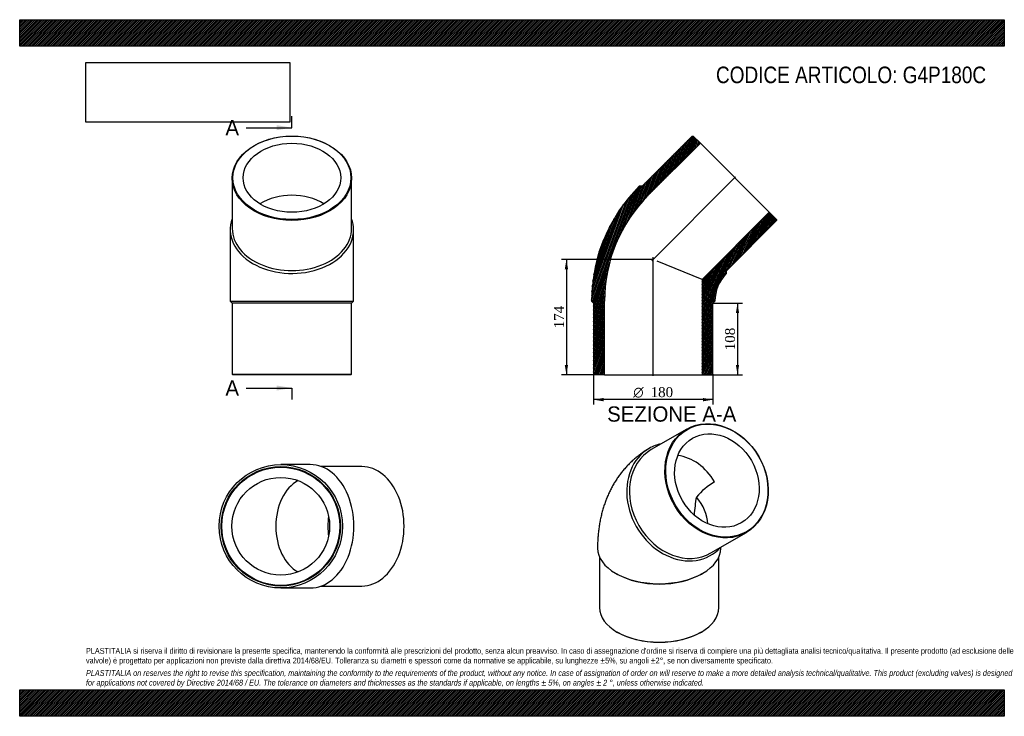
# Model space of a CAD drawing. Header units: millimetres. Extents: x 0 to 1485, y 0 to 1050.
import ezdxf
from ezdxf.enums import TextEntityAlignment as Align
from ezdxf.lldxf.tags import DXFTag

# ---------------------------------------------------------------- set-up
doc = ezdxf.new("R2010")
doc.units = ezdxf.units.MM
doc.header["$LTSCALE"] = 5
for name, color, linetype in [('Default', 7, 'Continuous'), ('DV4_Default', 7, 'Continuous'), ('G4P180C', 7, 'Continuous')]:
    doc.layers.add(name, color=color, linetype=linetype)
doc.styles.add('SEACAD_Solid_Edge_ANSI', font='seans.ttf')
doc.styles.add('SEACAD_Solid_Edge_ANSI1_Symbols', font='semeca1.ttf')
doc.styles.add('SEACAD_Times_New_Roman', font='times.ttf')
tags = doc.linetypes.add('CENTER2', pattern=[28.575, 19.05, -3.175, 3.175, -3.175]).pattern_tags.tags
tags[10:11] = [DXFTag(74, 4), DXFTag(75, 0), DXFTag(340, '0'), DXFTag(46, 0.0), DXFTag(50, 0.0), DXFTag(44, 0.0), DXFTag(45, 0.0)]
tags[8:9] = [DXFTag(74, 4), DXFTag(75, 0), DXFTag(340, '0'), DXFTag(46, 0.0), DXFTag(50, 0.0), DXFTag(44, 0.0), DXFTag(45, 0.0)]
tags[6:7] = [DXFTag(74, 4), DXFTag(75, 0), DXFTag(340, '0'), DXFTag(46, 0.0), DXFTag(50, 0.0), DXFTag(44, 0.0), DXFTag(45, 0.0)]
tags[4:5] = [DXFTag(74, 4), DXFTag(75, 0), DXFTag(340, '0'), DXFTag(46, 0.0), DXFTag(50, 0.0), DXFTag(44, 0.0), DXFTag(45, 0.0)]
doc.dimstyles.new('ANSImm', dxfattribs={"dimtxt": 15, "dimasz": 15, "dimexe": 7.5, "dimexo": 0, "dimgap": 3.75, "dimtad": 1, "dimdsep": 46, "dimtxsty": 'SEACAD_Times_New_Roman', "dimblk1": '_SE_FILLED', "dimblk2": '_SE_FILLED', "dimsah": 1, "dimcen": 7.5, "dimazin": 0, "dimtfac": 0.85, "dimtdec": 3, "dimtofl": 0, "dimtmove": 0, "dimatfit": 3, "dimfxl": 1, "dimarcsym": 0})
picture_1 = doc.add_image_def('image1.jpg', size_in_pixel=(4302, 1260))

# ---------------------------------------------------------------- blocks, each defined once
blk = doc.blocks.new('SE')
at = {"layer": 'G4P180C', "color": 7, "linetype": 'Continuous'}
for p, q in [((1006, 433), (952.5, 402.1)), ((1042.5, 246.2), (1096, 277.1)), ((874.5, 240.1), (874.5, 163.8)), ((1054.5, 163.8), (1054.5, 240.1)), ((898.8, 215.7), (900.9, 214.4)), ((1028.2, 214.4), (1030.3, 215.7)), ((900.9, 127.1), (901.6, 126.7)), ((1027.5, 126.7), (1028.2, 127.1))]:
    blk.add_line(p, q, dxfattribs=at)
for centre, radius, start, end in [((1103, 259.3), 108.9, 120.3012, 139.1371), ((1282.4, 284.1), 265.9, 169.9481, 175.816)]:
    blk.add_arc(centre, radius, start, end, dxfattribs=at)
for centre, major_axis in [((1051, 355), (45, -77.9)), ((1051.5, 355.3), (-44.5, 77.1)), ((1051.5, 355.3), (36.8, -63.7))]:
    blk.add_ellipse(centre, major_axis=major_axis, ratio=0.816497, dxfattribs=at)
for centre, major_axis, ratio, start_param, end_param in [((997.5, 324.1), (45, -77.9), 0.816497, 3.141593, 6.283185), ((996, 323.3), (-46.5, 80.5), 0.816497, 0, 3.396436), ((996, 323.3), (-46.5, 80.5), 0.816497, 6.028497, 6.283185), ((996, 323.3), (36.8, -63.7), 0.816497, 1.570796, 2.579199), ((964.5, 305.1), (-68, 39.3), 0.717439, 3.577275, 4.237834), ((964.5, 253.6), (93, 0), 0.57735, 3.141228, 6.282319), ((964.5, 251.2), (-90, 0), 0.57735, 0.785398, 2.356195), ((964.5, 163.8), (90, 0), 0.57735, 3.141593, 6.283185), ((964.5, 163), (-89, 0), 0.57735, 0.785398, 2.356195)]:
    blk.add_ellipse(centre, major_axis=major_axis, ratio=ratio, start_param=start_param, end_param=end_param, dxfattribs=at)
for points, knots in [([(949.5, 403.8), (947.7, 402.7), (944.4, 400.8), (939.1, 397.2), (933.8, 393.4), (928.7, 389.3), (923.8, 384.9), (919.1, 380.4), (914.6, 375.6), (910.3, 370.7), (906.1, 365.5), (902.2, 360.1), (898.5, 354.5), (895.1, 348.8), (891.8, 342.8), (888.8, 336.7), (886, 330.3), (883.4, 323.8), (881.1, 317.1), (879, 310.3), (877.2, 303.3), (875.6, 296.1), (874.2, 288.8), (873.2, 281.3), (872.3, 273.6), (871.8, 266), (871.6, 259.1), (871.5, 255.3), (871.5, 253.6)], [0, 0, 0, 0, 0.032715, 0.069617, 0.106498, 0.14339, 0.180325, 0.217336, 0.254456, 0.291718, 0.329157, 0.366807, 0.404704, 0.442881, 0.481373, 0.520214, 0.559434, 0.599062, 0.639122, 0.679632, 0.720603, 0.762038, 0.803929, 0.84626, 0.889, 0.932112, 0.975547, 1, 1, 1, 1]), ([(1057.5, 253.6), (1057.5, 254), (1057.5, 254.4), (1057.5, 254.8), (1057.5, 254.9)], [0, 0, 0, 0, 0.02438884, 0.03147535, 0.03147535, 0.03147535, 0.03147535])]:
    blk.add_open_spline(points, degree=3, knots=knots, dxfattribs=at)
blk = doc.blocks.new('SE1')
at = {"layer": 'G4P180C', "color": 7, "linetype": 'Continuous'}
for p, q in [((320.6, 811), (320.6, 735.4)), ((500.6, 735.4), (500.6, 811)), ((317.6, 733.3), (317.6, 625.7)), ((503.6, 625.7), (503.6, 733.3)), ((317.6, 625.7), (503.6, 625.7)), ((317.6, 625.7), (320.6, 622.7)), ((500.6, 622.7), (503.6, 625.7)), ((500.6, 622.7), (320.6, 622.7)), ((320.6, 622.7), (320.6, 515.7)), ((500.6, 515.7), (500.6, 622.7)), ((320.6, 515.7), (500.6, 515.7)), ((320.6, 515.7), (321.6, 514.7)), ((499.6, 514.7), (321.6, 514.7)), ((499.6, 514.7), (500.6, 515.7))]:
    blk.add_line(p, q, dxfattribs=at)
for centre, major_axis in [((410.6, 811), (-90, 0)), ((410.6, 811.7), (-89, 0)), ((410.6, 811.7), (73.6, 0))]:
    blk.add_ellipse(centre, major_axis=major_axis, ratio=0.707107, dxfattribs=at)
for centre, major_axis, start_param, end_param in [((410.6, 733.3), (73.6, 0), 0.854246, 2.287346), ((410.6, 733.3), (93, 0), 2.886905, 6.283185), ((410.6, 733.3), (93, 0), 0, 0.254688), ((410.6, 735.4), (-90, 0), 0, 3.141593)]:
    blk.add_ellipse(centre, major_axis=major_axis, ratio=0.707107, start_param=start_param, end_param=end_param, dxfattribs=at)
blk = doc.blocks.new('SE2')
at = {"layer": 'G4P180C', "color": 7, "linetype": 'Continuous'}
for p, q in [((438.3, 379.4), (393.8, 379.4)), ((516.1, 376.4), (454.9, 376.4)), ((393.8, 193.4), (438.3, 193.4)), ((454.9, 196.4), (516.1, 196.4))]:
    blk.add_line(p, q, dxfattribs=at)
for radius in [93, 90, 89, 73.6]:
    blk.add_circle((393.8, 286.4), radius, dxfattribs=at)
for centre, major_axis, start_param, end_param in [((438.3, 286.4), (0, -93), 0, 3.141593), ((516.1, 286.4), (0, -90), 0, 3.141593), ((438.3, 286.4), (0, -73.6), 3.504034, 5.920744), ((516.8, 286.4), (0, -73.6), 4.508344, 4.916434)]:
    blk.add_ellipse(centre, major_axis=major_axis, ratio=0.707107, start_param=start_param, end_param=end_param, dxfattribs=at)
blk = doc.blocks.new('SE4')
at = {"color": 7, "linetype": 'Continuous', "style": 'SEACAD_Solid_Edge_ANSI'}
blk.add_text('A', height=23, dxfattribs=at).set_placement((310.3, 898.7), align=Align.TOP_LEFT)
blk = doc.blocks.new('SE5')
at = {"color": 7, "linetype": 'Continuous', "style": 'SEACAD_Solid_Edge_ANSI'}
blk.add_text('A', height=23, dxfattribs=at).set_placement((310.3, 506.3), align=Align.TOP_LEFT)
blk = doc.blocks.new('SEANNOT_GROUP')
at = {"linetype": 'Continuous'}
blk.add_hatch(color=7, dxfattribs=at).paths.add_polyline_path([(387.6, 883.4), (410.6, 887.2), (387.6, 891)])
at = {"color": 7, "linetype": 'Continuous'}
blk.add_lwpolyline([(341.6, 887.2), (410.6, 887.2)], dxfattribs=at)
blk = doc.blocks.new('SEANNOT_GROUP1')
at = {"linetype": 'Continuous'}
blk.add_hatch(color=7, dxfattribs=at).paths.add_polyline_path([(387.6, 491), (410.6, 494.8), (387.6, 498.6)])
at = {"color": 7, "linetype": 'Continuous'}
blk.add_lwpolyline([(341.6, 494.8), (410.6, 494.8)], dxfattribs=at)
blk = doc.blocks.new('SE3')
at = {"layer": 'Default', "color": 7, "linetype": 'CENTER2'}
for p, q in [((410.6, 887.2), (410.6, 904.4)), ((410.6, 494.8), (410.6, 477.5))]:
    blk.add_line(p, q, dxfattribs=at)
at = {"layer": 'Default', "color": 7, "linetype": 'CENTER2', "const_width": 0.0001}
blk.add_lwpolyline([(410.6, 887.2), (410.6, 494.8)], dxfattribs=at)
at = {"layer": 'Default'}
for name in ['SE4', 'SEANNOT_GROUP', 'SE5', 'SEANNOT_GROUP1']:
    blk.add_blockref(name, (0, 0), dxfattribs=at)
blk = doc.blocks.new('SE6')
at = {"layer": 'G4P180C', "linetype": 'Continuous'}
h = blk.add_hatch(dxfattribs=at)
h.set_pattern_fill('LINE', scale=0.629921, angle=70, style=0)
edge = h.paths.add_edge_path()
edge.add_line((1014.2, 874.7), (938.6, 799))
edge.add_line((938.6, 799), (934.3, 799))
edge.add_arc((1107.7, 625.7), 245.1, 135, 180)
edge.add_line((862.6, 625.7), (865.6, 622.7))
edge.add_line((865.6, 622.7), (865.6, 515.7))
edge.add_line((865.6, 515.7), (866.6, 514.7))
edge.add_line((866.6, 514.7), (882, 514.7))
edge.add_line((882, 514.7), (882, 625.7))
edge.add_arc((1107.7, 625.7), 225.7, 135, 180, ccw=False)
edge.add_line((948.1, 785.3), (1026.6, 863.8))
edge.add_line((1026.6, 863.8), (1015.7, 874.7))
edge.add_line((1015.7, 874.7), (1014.2, 874.7))
h = blk.add_hatch(dxfattribs=at)
h.set_pattern_fill('LINE', scale=0.629921, angle=65, style=0)
edge = h.paths.add_edge_path()
edge.add_line((1065.9, 671.7), (1141.5, 747.4))
edge.add_line((1141.5, 747.4), (1141.5, 748.8))
edge.add_line((1141.5, 748.8), (1130.6, 759.7))
edge.add_line((1130.6, 759.7), (1029.2, 658.2))
edge.add_line((1029.2, 658.2), (1029.2, 514.7))
edge.add_line((1029.2, 514.7), (1044.6, 514.7))
edge.add_line((1044.6, 514.7), (1045.6, 515.7))
edge.add_line((1045.6, 515.7), (1045.6, 622.7))
edge.add_line((1045.6, 622.7), (1048.6, 625.7))
edge.add_arc((1107.7, 625.7), 59.1, 135, 180, ccw=False)
edge.add_line((1065.9, 667.5), (1065.9, 671.7))
at = {"layer": 'DV4_Default', "color": 7, "linetype": 'CENTER2'}
for p, q in [((953.5, 686.7), (1079.8, 813)), ((955.6, 513), (955.6, 692.3))]:
    blk.add_line(p, q, dxfattribs=at)
at = {"layer": 'G4P180C', "color": 7, "linetype": 'Continuous'}
for p, q in [((1014.2, 874.7), (938.6, 799)), ((948.1, 785.3), (1026.6, 863.8)), ((1014.2, 874.7), (1015.7, 874.7)), ((1026.6, 863.8), (1015.7, 874.7)), ((1026.6, 863.8), (1130.6, 759.7)), ((938.6, 799), (934.3, 799)), ((1130.6, 759.7), (1029.2, 658.2)), ((1141.5, 748.8), (1130.6, 759.7)), ((1065.9, 671.7), (1141.5, 747.4)), ((1141.5, 748.8), (1141.5, 747.4)), ((1029.2, 658.2), (961.6, 686.2)), ((1065.9, 667.5), (1065.9, 671.7)), ((1029.2, 658.2), (1029.2, 514.7)), ((862.6, 625.7), (865.6, 622.7)), ((882, 514.7), (882, 625.7)), ((1045.6, 622.7), (1048.6, 625.7)), ((865.6, 622.7), (865.6, 515.7)), ((1045.6, 515.7), (1045.6, 622.7)), ((866.6, 514.7), (865.6, 515.7)), ((882, 514.7), (866.6, 514.7)), ((882, 514.7), (1029.2, 514.7)), ((1044.6, 514.7), (1029.2, 514.7)), ((1045.6, 515.7), (1044.6, 514.7))]:
    blk.add_line(p, q, dxfattribs=at)
for radius in [245.1, 225.7, 59.1]:
    blk.add_arc((1107.7, 625.7), radius, 135, 180, dxfattribs=at)
blk = doc.blocks.new('DMBLK89')
at = {"layer": 'Default', "linetype": 'Continuous'}
for points in [[(1085.1, 607.7), (1082.6, 622.7), (1080.1, 607.7)], [(1085.1, 529.7), (1080.1, 529.7), (1082.6, 514.7)]]:
    blk.add_hatch(color=7, dxfattribs=at).paths.add_polyline_path(points)
at = {"layer": 'Default', "color": 7, "linetype": 'Continuous'}
for p, q in [((1045.6, 622.7), (1090.1, 622.7)), ((1082.6, 622.7), (1082.6, 514.7)), ((1029.2, 514.7), (1090.1, 514.7))]:
    blk.add_line(p, q, dxfattribs=at)
at = {"layer": 'Default', "color": 7, "linetype": 'Continuous', "style": 'SEACAD_Times_New_Roman'}
blk.add_text('108', height=15, rotation=90, dxfattribs=at).set_placement((1063.8, 551.7), align=Align.TOP_LEFT)
blk = doc.blocks.new('_SE_FILLED')
at = {"color": 0}
blk.add_line((0, 0), (-1, 0), dxfattribs=at)
blk.add_solid([(0, 0), (-1, -0.1665), (-1, 0.1665), (0, 0)], dxfattribs=at)
blk = doc.blocks.new('GDimGGroup')
at = {"layer": 'Default', "linetype": 'Continuous'}
for points in [[(880.6, 474.8), (880.6, 479.8), (865.6, 477.3)], [(1030.6, 474.8), (1045.6, 477.3), (1030.6, 479.8)]]:
    blk.add_hatch(color=7, dxfattribs=at).paths.add_polyline_path(points)
at = {"layer": 'Default', "color": 7, "linetype": 'Continuous'}
for p, q in [((865.6, 515.7), (865.6, 469.8)), ((1045.6, 515.7), (1045.6, 469.8)), ((1045.6, 477.3), (865.6, 477.3))]:
    blk.add_line(p, q, dxfattribs=at)
for s, style, p in [('O', 'SEACAD_Solid_Edge_ANSI1_Symbols', (925.4, 496.1)), ('180', 'SEACAD_Times_New_Roman', (951.5, 496.1))]:
    blk.add_text(s, height=15, dxfattribs=dict(at, style=style)).set_placement(p, align=Align.TOP_LEFT)
blk = doc.blocks.new('DMBLK90')
at = {"layer": 'Default', "linetype": 'Continuous'}
for points in [[(822.1, 673.7), (827.1, 673.7), (824.6, 688.7)], [(822.1, 529.7), (824.6, 514.7), (827.1, 529.7)]]:
    blk.add_hatch(color=7, dxfattribs=at).paths.add_polyline_path(points)
at = {"layer": 'Default', "color": 7, "linetype": 'Continuous'}
for p, q in [((955.6, 688.7), (817.1, 688.7)), ((824.6, 688.7), (824.6, 514.7)), ((882, 514.7), (817.1, 514.7))]:
    blk.add_line(p, q, dxfattribs=at)
at = {"layer": 'Default', "color": 7, "linetype": 'Continuous', "style": 'SEACAD_Times_New_Roman'}
blk.add_text('174', height=15, rotation=90, dxfattribs=at).set_placement((805.9, 584.7), align=Align.TOP_LEFT)

msp = doc.modelspace()

# ---------------------------------------------------------------- hatches: boundary and pattern name
at = {"layer": 'Default', "linetype": 'Continuous'}
h = msp.add_hatch(dxfattribs=at)
h.set_pattern_fill('LINE', scale=0.629921, angle=45, style=0)
h.paths.add_polyline_path([(1485, 1010), (1485, 1050), (0, 1050), (0, 1010)])
for points in [[(1485, 1010), (1485, 1050), (0, 1050), (0, 1010)], [(1485, 0), (1485, 40), (0, 40), (0, 0)]]:
    msp.add_hatch(color=7, dxfattribs=at).paths.add_polyline_path(points)
h = msp.add_hatch(dxfattribs=at)
h.set_pattern_fill('LINE', scale=0.629921, angle=45, style=0)
h.paths.add_polyline_path([(1485, 0), (1485, 40), (0, 40), (0, 0)])

# ---------------------------------------------------------------- linework, layer by layer
at = {"layer": 'Default', "color": 7, "linetype": 'Continuous'}
for p, q in [((0, 1050), (1485, 1050)), ((0, 1010), (0, 1050)), ((1485, 1050), (1485, 1010)), ((1485, 1010), (0, 1010)), ((0, 40), (1485, 40)), ((0, 0), (0, 40)), ((1485, 40), (1485, 0)), ((1485, 0), (0, 0))]:
    msp.add_line(p, q, dxfattribs=at)

# ---------------------------------------------------------------- block references
at = {"layer": 'Default'}
for name in ['SE3', 'SE1', 'SE6', 'GDimGGroup', 'SE', 'SE2']:
    msp.add_blockref(name, (0, 0), dxfattribs=at)

# ---------------------------------------------------------------- texts
at = {"layer": 'Default', "color": 7, "linetype": 'Continuous', "style": 'SEACAD_Solid_Edge_ANSI'}
msp.add_text('SEZIONE A-A', height=23, dxfattribs=at).set_placement((886.016, 467.115), align=Align.TOP_LEFT)
at = {"layer": 'Default', "attachment_point": 1}
for s, insert, char_height, width in [('{\\fArial Narrow|b0||i0||c0|p34;\\C7;\\H25.;\\W1.;CODICE ARTICOLO: G4P180C}', (1050.179, 979.34), 25, 409.05104), ("{\\fArial Narrow|b0||i0||c0|p34;\\C7;\\H8.75;\\W1.;PLASTITALIA si riserva il diritto di revisionare la presente specifica, mantenendo la conformità alle prescrizioni del prodotto, senza alcun preavviso. In caso di assegnazione d'ordine si riserva di compiere una più dettagliata analisi tecnico/qualitativa. Il presente prodotto (ad esclusione delle \\P}{\\fArial Narrow|b0||i0||c0|p34;\\C7;\\H8.75;\\W1.;valvole) è progettato per applicazioni non previste dalla direttiva 2014/68/EU. Tolleranza su diametri e spessori come da normative se applicabile, su lunghezze ±5%, su angoli ±2°, se non diversamente specificato.\\P}{\\fArial Narrow|b0||i0||c0|p34;\\C7;\\H2.5;\\W1.;   \\P}{\\fArial Narrow|b0||i1||c0|p34;\\C7;\\H8.75;\\W1.;PLASTITALIA on reserves the right to revise this specification, maintaining the conformity to the requirements of the product, without any notice. In case of assignation of order on will reserve to make a more detailed analysis technical/qualitative. This product (excluding valves) is designed \\P}{\\fArial Narrow|b0||i1||c0|p34;\\C7;\\H8.75;\\W1.;for applications not covered by Directive 2014/68 / EU. The tolerance on diameters and thicknesses as the standards if applicable, on lengths ± 5%, on angles ± 2 °, unless otherwise indicated.\\P}", (100, 103.012), 8.75, 1285)]:
    msp.add_mtext(s, dxfattribs=dict(at, insert=insert, char_height=char_height, width=width))

# ---------------------------------------------------------------- dimensions: what is measured, and where the dimension line sits
at = {"layer": 'Default', "color": 7, "linetype": 'Continuous'}
for base, p1, p2, picture, middle in [((802.12, 548.482), (955.557, 688.712), (881.957, 514.712), 'DMBLK90', (824.635, 601.712)), ((1082.571, 514.712), (1045.557, 622.712), (1029.157, 514.712), 'DMBLK89', (1082.571, 568.712))]:
    dim = msp.add_linear_dim(base=base, p1=p1, p2=p2, angle=90, text='\\A1;<>', dimstyle='ANSImm', dxfattribs=at)
    dim.commit()
    dim.dimension.update_dxf_attribs({"geometry": picture, "text_midpoint": middle, "dimtype": 160})

# ---------------------------------------------------------------- pictures from other files: only their frames are drawn
image = msp.add_image(picture_1, insert=(100, 895.516), size_in_units=(307.286, 90))
image.dxf.flags = 7

doc.saveas('drawing.dxf')
